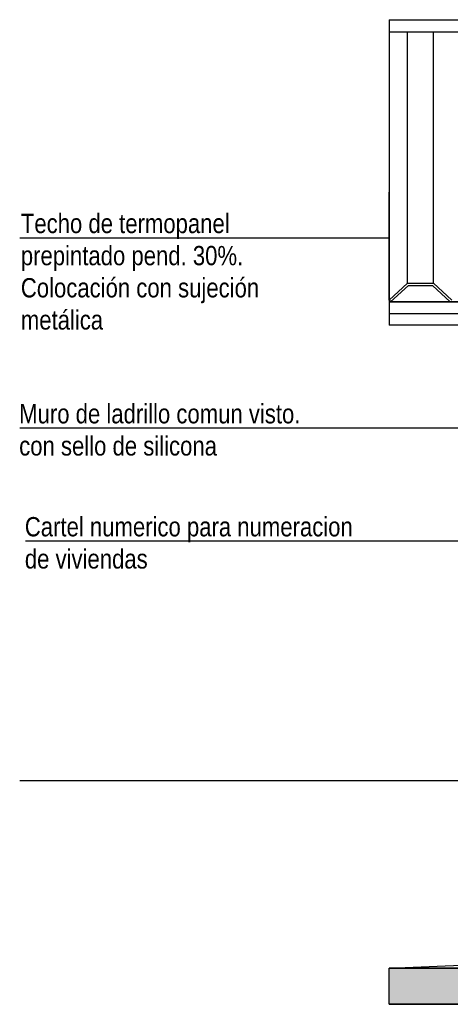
# Model space of a CAD drawing. Header units: millimetres. Extents: x 201 to 840, y 135 to 685.
# Tile 141 of 219: x 301.6 to 303.39, y 315.84 to 319.92. Entities that reach past the tile are written whole.
import ezdxf

# ---------------------------------------------------------------- set-up
doc = ezdxf.new("R2010")
doc.units = ezdxf.units.MM
for name, color, linetype in [('01', 1, 'Continuous'), ('03', 3, 'Continuous'), ('04', 4, 'Continuous'), ('06', 5, 'Continuous'), ('HACHT TIERRA', 252, 'Continuous'), ('LLAMADAS', 1, 'Continuous')]:
    doc.layers.add(name, color=color, linetype=linetype)
doc.styles.add('ARIAL', font='arial.ttf', dxfattribs={"height": 0.06})
doc.styles.get("Standard").update_dxf_attribs({"font": 'arial.ttf'})
doc.dimstyles.new('05', dxfattribs={"dimscale": 0, "dimtxt": 0.09, "dimasz": 0.05, "dimexe": 0, "dimexo": 0, "dimgap": 0, "dimtad": 0, "dimzin": 0, "dimdsep": 46, "dimtxsty": 'Standard', "dimblk": 'OPEN90', "dimcen": 0.25, "dimclrd": 1, "dimclre": 1, "dimclrt": 3, "dimadec": 0, "dimazin": 0, "dimtfac": 1, "dimtofl": 0, "dimtmove": 2, "dimatfit": 3, "dimldrblk": 'BOXFILLED', "dimfxl": 1, "dimtolj": 1, "dimtzin": 0, "dimarcsym": 0})

msp = doc.modelspace()

# ---------------------------------------------------------------- hatches: boundary and pattern name
at = {"layer": 'HACHT TIERRA', "ltscale": 0.01}
h = msp.add_hatch(color=256, dxfattribs=at)
h.dxf.hatch_style = 1
h.paths.add_polyline_path([(312.6388, 315.841), (312.6388, 315.991), (303.1361, 315.991), (303.1361, 315.841)])

# ---------------------------------------------------------------- linework, layer by layer
at = {"layer": '01'}
for p, q in [((303.1361, 319.9241), (303.1361, 318.7538)), ((303.2127, 318.8313), (303.2127, 319.874)), ((303.3205, 318.8313), (303.3205, 319.874)), ((303.1361, 318.7612), (303.1361, 319.2088)), ((303.1361, 315.991), (312.6388, 315.991))]:
    msp.add_line(p, q, dxfattribs=at)
for points in [[(303.1361, 319.9241), (312.6388, 319.9241), (312.6388, 319.0797)], [(303.1361, 319.874), (312.6388, 319.874), (312.6388, 319.0295)]]:
    msp.add_lwpolyline(points, dxfattribs=at)
at = {"layer": '03', "ltscale": 0.01}
for p, q in [((303.1361, 318.7538), (303.1361, 318.658)), ((306.8514, 318.7538), (303.1361, 318.7538)), ((303.1361, 318.7538), (312.7734, 318.7538)), ((306.8514, 318.7038), (303.1361, 318.7038)), ((306.8514, 318.658), (303.1361, 318.658))]:
    msp.add_line(p, q, dxfattribs=at)
at = {"layer": '03'}
for points in [[(303.1917, 318.7538), (303.1817, 318.7538)], [(303.3317, 318.7538), (303.3217, 318.7538)], [(303.1361, 315.991), (303.6361, 316.011), (312.1388, 316.011), (312.6388, 315.991), (303.1361, 315.991)]]:
    msp.add_lwpolyline(points, dxfattribs=at)
at = {"layer": '04'}
msp.add_line((303.1361, 315.841), (312.6388, 315.841), dxfattribs=at)
msp.add_lwpolyline([(303.1369, 315.991), (312.6388, 315.991), (312.6388, 315.841), (303.1361, 315.841)], close=True, dxfattribs=at)
at = {"layer": '06', "color": 2}
for p, q in [((303.1361, 318.7612), (303.2127, 318.8313)), ((303.1429, 318.7538), (303.2166, 318.8213)), ((303.2127, 318.8313), (303.3205, 318.8313)), ((303.2166, 318.8213), (303.3166, 318.8213)), ((303.3903, 318.7538), (303.3166, 318.8213)), ((303.3971, 318.7612), (303.3205, 318.8313)), ((303.1361, 318.7612), (303.1429, 318.7538))]:
    msp.add_line(p, q, dxfattribs=at)
at = {"layer": 'LLAMADAS'}
for points in [[(303.1361, 319.0177), (301.6045, 319.0177)], [(303.9529, 318.2296), (301.6045, 318.2296)]]:
    msp.add_lwpolyline(points, dxfattribs=at)

# ---------------------------------------------------------------- texts
at = {"layer": 'LLAMADAS', "color": 2, "ltscale": 0.01, "char_height": 0.08, "attachment_point": 1, "style": 'ARIAL'}
for s, insert, width in [('{\\fTechnic|b0|i0|c2|p2;Techo de termopanel\\Pprepintado pend. 30%. \\PColocación con sujeción \\Pmetálica}', (301.6093, 319.1192), 1.499542), ('{\\fTechnic|b0|i0|c2|p2;Muro de ladrillo comun visto.\\Pcon sello de silicona}', (301.6024, 318.3301), 4.326649), ('{\\fTechnic|b0|i0|c2|p2;Cartel numerico para numeracion \\Pde viviendas}', (301.6259, 317.8615), 4.326649)]:
    msp.add_mtext(s, dxfattribs=dict(at, insert=insert, width=width))

# ---------------------------------------------------------------- leaders
at = {"layer": 'LLAMADAS'}
for points in [[(309.4999, 317.761), (301.628, 317.761)], [(307.4111, 316.7681), (301.6057, 316.7681)]]:
    msp.add_leader(points, dimstyle='05', override={"dimscale": 1, "dimasz": 0.09, "dimldrblk": 'OPEN90'}, dxfattribs=at)

doc.saveas('drawing.dxf')
